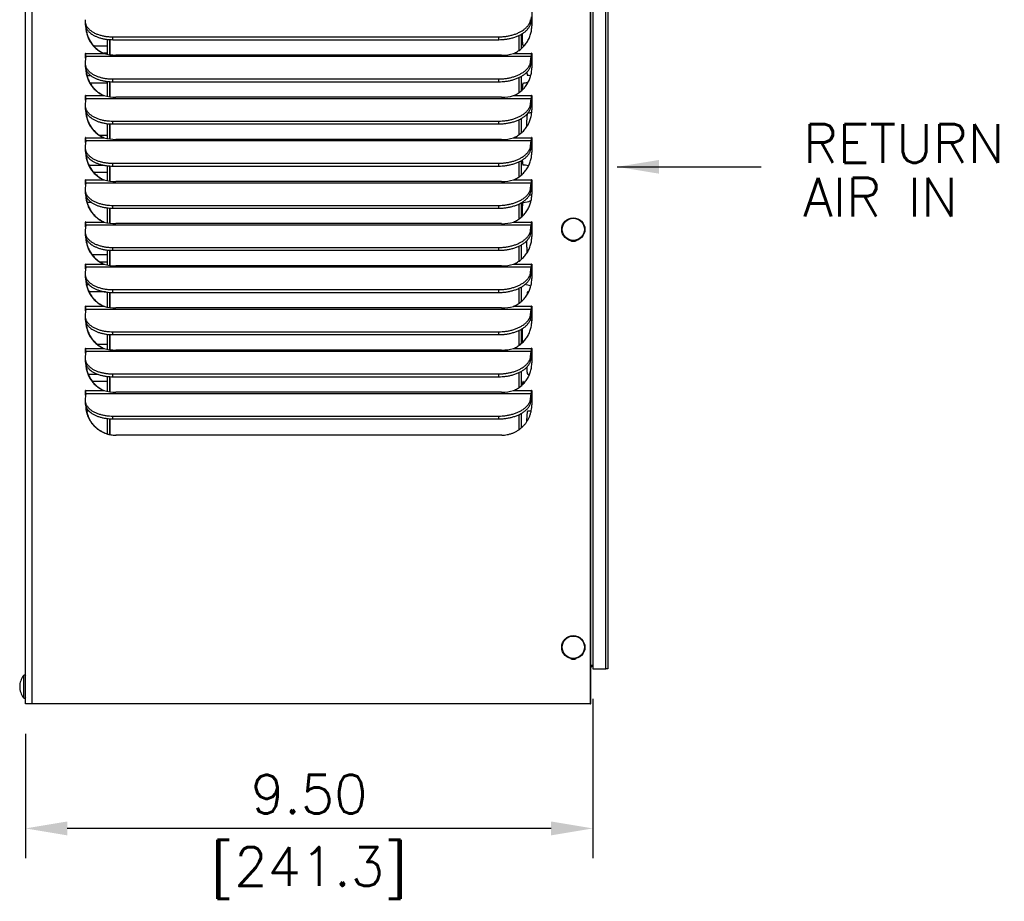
# Model space of a CAD drawing. Header units: inches. Extents: x -1 to 102, y 3 to 82.
# Tile 8 of 19: x 40 to 57, y 34 to 49. Entities that reach past the tile are written whole.
import ezdxf
from ezdxf.enums import TextEntityAlignment as Align

# ---------------------------------------------------------------- set-up
doc = ezdxf.new("R2010")
doc.units = ezdxf.units.IN
doc.header["$LTSCALE"] = 12
doc.header["$MEASUREMENT"] = 0
doc.header["$PDSIZE"] = -1
doc.linetypes.add('SLD-Solid', pattern=[0])
for name, color, linetype, lineweight in [('DIMENSIONS', 140, 'SLD-Solid', 25), ('DIMENSIONS @ 1', 140, 'SLD-Solid', 25), ('TEXT @ 1', 140, 'SLD-Solid', 25)]:
    doc.layers.add(name, color=color, linetype=linetype, lineweight=lineweight)
doc.styles.add('ROMANS', font='romans.shx')
doc.dimstyles.new('FSTD1', dxfattribs={"dimtxt": 0.65, "dimasz": 0.7, "dimexe": 0.5, "dimexo": 0.5, "dimgap": 0.25, "dimtad": 1, "dimzin": 1, "dimdsep": 46, "dimtxsty": 'ROMANS', "dimcen": 0.5, "dimadec": 0, "dimazin": 0, "dimtfac": 1, "dimtmove": 0, "dimatfit": 3, "dimfxl": 0, "dimtolj": 1, "dimarcsym": 0})

# ---------------------------------------------------------------- blocks, each defined once
blk = doc.blocks.new('*D106')
at = {"layer": 'Defpoints', "color": 0}
for p in [(49.937, 38.356), (40.436, 37.768), (40.436, 35.683)]:
    blk.add_point(p, dxfattribs=at)
at = {"layer": 'DIMENSIONS', "color": 0, "lineweight": -2}
for p, q in [((49.937, 37.856), (49.937, 35.183)), ((40.436, 37.268), (40.436, 35.183)), ((49.237, 35.683), (41.136, 35.683))]:
    blk.add_line(p, q, dxfattribs=at)
at = {"layer": 'DIMENSIONS', "color": 0}
for points in [[(41.136, 35.799), (41.136, 35.566), (40.436, 35.683)], [(49.237, 35.799), (49.237, 35.566), (49.937, 35.683)]]:
    blk.add_solid(points, dxfattribs=at)
at = {"layer": 'DIMENSIONS', "color": 0, "char_height": 0.65, "attachment_point": 5, "style": 'ROMANS'}
for s, insert in [('\\A1;9.50', (45.186, 36.258)), ('\\A1;[241.3]', (45.186, 34.937))]:
    blk.add_mtext(s, dxfattribs=dict(at, insert=insert))

msp = doc.modelspace()

# ---------------------------------------------------------------- linework, layer by layer
for p, q in [((49.896, 37.768), (49.896, 69.214)), ((49.901, 37.768), (49.901, 69.214)), ((49.937, 69.053), (49.937, 38.449)), ((49.937, 68.597), (49.937, 38.449)), ((50.157, 38.356), (50.157, 68.597)), ((50.187, 68.597), (50.187, 38.356)), ((40.436, 37.768), (40.436, 67.343)), ((40.545, 37.768), (40.545, 67.343)), ((48.915, 49.371), (48.915, 49.13)), ((41.434, 49.2), (41.437, 49.153)), ((48.898, 49.183), (48.895, 49.231)), ((48.898, 49.183), (48.909, 49.276)), ((48.734, 48.985), (48.734, 48.742)), ((41.807, 48.652), (41.807, 48.902)), ((41.846, 48.644), (41.846, 48.898)), ((41.846, 48.898), (41.846, 48.644)), ((41.901, 48.896), (41.898, 48.944)), ((41.898, 48.944), (48.361, 48.944)), ((41.901, 48.896), (48.364, 48.896)), ((48.364, 48.896), (48.361, 48.944)), ((48.695, 48.965), (48.695, 48.712)), ((48.695, 48.965), (48.695, 48.712)), ((41.448, 48.665), (41.443, 48.665)), ((41.443, 48.586), (41.443, 48.665)), ((41.449, 48.665), (41.748, 48.665)), ((41.574, 48.795), (41.807, 48.795)), ((41.807, 48.67), (41.74, 48.67)), ((41.748, 48.665), (41.753, 48.665)), ((48.61, 48.665), (48.909, 48.665)), ((48.914, 48.665), (48.909, 48.665)), ((48.915, 48.665), (48.915, 48.424)), ((41.434, 48.494), (41.437, 48.447)), ((41.447, 48.617), (41.435, 48.525)), ((41.447, 48.617), (48.906, 48.617)), ((48.41, 48.637), (41.947, 48.637)), ((48.895, 48.525), (48.906, 48.617)), ((48.898, 48.477), (48.895, 48.525)), ((48.898, 48.477), (48.909, 48.57)), ((41.466, 48.295), (41.529, 48.295)), ((41.807, 48.17), (41.516, 48.17)), ((41.807, 47.946), (41.807, 48.196)), ((41.846, 47.938), (41.846, 48.192)), ((41.846, 48.192), (41.846, 47.938)), ((41.901, 48.191), (41.898, 48.238)), ((41.898, 48.238), (48.361, 48.238)), ((41.901, 48.191), (48.364, 48.191)), ((48.364, 48.191), (48.361, 48.238)), ((48.695, 48.259), (48.695, 48.006)), ((48.695, 48.259), (48.695, 48.006)), ((48.734, 48.279), (48.734, 48.036)), ((41.447, 47.911), (41.435, 47.819)), ((41.448, 47.959), (41.443, 47.959)), ((41.443, 47.881), (41.443, 47.959)), ((41.447, 47.911), (48.906, 47.911)), ((41.449, 47.959), (41.748, 47.959)), ((41.748, 47.959), (41.753, 47.959)), ((48.41, 47.931), (41.947, 47.931)), ((48.61, 47.959), (48.909, 47.959)), ((48.895, 47.819), (48.906, 47.911)), ((48.898, 47.772), (48.895, 47.819)), ((48.898, 47.772), (48.909, 47.864)), ((48.914, 47.959), (48.909, 47.959)), ((48.915, 47.959), (48.915, 47.718)), ((41.434, 47.789), (41.437, 47.741)), ((41.807, 47.24), (41.807, 47.49)), ((41.901, 47.485), (41.898, 47.532)), ((41.898, 47.532), (48.361, 47.532)), ((48.364, 47.485), (48.361, 47.532)), ((48.695, 47.553), (48.695, 47.3)), ((48.695, 47.553), (48.695, 47.3)), ((48.734, 47.573), (48.734, 47.33)), ((41.846, 47.232), (41.846, 47.486)), ((41.846, 47.486), (41.846, 47.232)), ((41.901, 47.485), (48.364, 47.485)), ((41.447, 47.205), (41.435, 47.113)), ((41.448, 47.253), (41.443, 47.253)), ((41.443, 47.175), (41.443, 47.253)), ((41.447, 47.205), (48.906, 47.205)), ((41.449, 47.253), (41.748, 47.253)), ((41.675, 47.295), (41.807, 47.295)), ((41.748, 47.253), (41.753, 47.253)), ((48.41, 47.225), (41.947, 47.225)), ((48.61, 47.253), (48.909, 47.253)), ((48.895, 47.113), (48.906, 47.205)), ((48.898, 47.066), (48.909, 47.158)), ((48.914, 47.253), (48.909, 47.253)), ((48.915, 47.253), (48.915, 47.012)), ((41.434, 47.083), (41.437, 47.035)), ((48.898, 47.066), (48.895, 47.113)), ((48.695, 46.847), (48.695, 46.594)), ((48.695, 46.847), (48.695, 46.594)), ((48.734, 46.867), (48.734, 46.624)), ((41.497, 46.795), (41.736, 46.795)), ((41.807, 46.67), (41.58, 46.67)), ((41.807, 46.534), (41.807, 46.784)), ((41.846, 46.526), (41.846, 46.781)), ((41.846, 46.781), (41.846, 46.526)), ((41.901, 46.779), (41.898, 46.826)), ((41.898, 46.826), (48.361, 46.826)), ((41.901, 46.779), (48.364, 46.779)), ((48.364, 46.779), (48.361, 46.826)), ((41.447, 46.5), (41.435, 46.407)), ((41.448, 46.547), (41.443, 46.547)), ((41.443, 46.469), (41.443, 46.547)), ((41.447, 46.5), (48.906, 46.5)), ((41.449, 46.547), (41.748, 46.547)), ((41.748, 46.547), (41.753, 46.547)), ((48.41, 46.52), (41.947, 46.52)), ((48.61, 46.547), (48.909, 46.547)), ((48.895, 46.407), (48.906, 46.5)), ((48.914, 46.547), (48.909, 46.547)), ((48.915, 46.547), (48.915, 46.306)), ((41.434, 46.377), (41.437, 46.329)), ((48.898, 46.36), (48.895, 46.407)), ((48.898, 46.36), (48.909, 46.452)), ((41.539, 46.17), (41.467, 46.17)), ((41.807, 45.828), (41.807, 46.078)), ((41.846, 45.82), (41.846, 46.075)), ((41.846, 46.075), (41.846, 45.82)), ((41.901, 46.073), (41.898, 46.12)), ((41.898, 46.12), (48.361, 46.12)), ((41.901, 46.073), (48.364, 46.073)), ((48.364, 46.073), (48.361, 46.12)), ((48.695, 46.141), (48.695, 45.888)), ((48.695, 46.141), (48.695, 45.888)), ((48.734, 46.161), (48.734, 45.918)), ((41.448, 45.841), (41.443, 45.841)), ((41.443, 45.763), (41.443, 45.841)), ((41.449, 45.841), (41.748, 45.841)), ((41.748, 45.841), (41.753, 45.841)), ((48.61, 45.841), (48.909, 45.841)), ((48.914, 45.841), (48.909, 45.841)), ((48.915, 45.841), (48.915, 45.6)), ((41.447, 45.794), (41.435, 45.701)), ((41.447, 45.794), (48.906, 45.794)), ((48.41, 45.814), (41.947, 45.814)), ((48.895, 45.701), (48.906, 45.794)), ((48.898, 45.654), (48.895, 45.701)), ((48.898, 45.654), (48.909, 45.746)), ((41.434, 45.671), (41.437, 45.623)), ((41.807, 45.123), (41.807, 45.372)), ((41.846, 45.114), (41.846, 45.369)), ((41.846, 45.369), (41.846, 45.114)), ((41.901, 45.367), (41.898, 45.415)), ((41.898, 45.415), (48.361, 45.415)), ((41.901, 45.367), (48.364, 45.367)), ((48.364, 45.367), (48.361, 45.415)), ((48.695, 45.435), (48.695, 45.183)), ((48.695, 45.435), (48.695, 45.183)), ((48.734, 45.455), (48.734, 45.212)), ((41.55, 45.295), (41.807, 45.295)), ((41.447, 45.088), (41.435, 44.996)), ((41.448, 45.135), (41.443, 45.135)), ((41.443, 45.057), (41.443, 45.135)), ((41.447, 45.088), (48.906, 45.088)), ((41.449, 45.135), (41.748, 45.135)), ((41.807, 45.17), (41.686, 45.17)), ((41.748, 45.135), (41.753, 45.135)), ((48.41, 45.108), (41.947, 45.108)), ((48.61, 45.135), (48.909, 45.135)), ((48.895, 44.996), (48.906, 45.088)), ((48.898, 44.948), (48.909, 45.04)), ((48.914, 45.135), (48.909, 45.135)), ((48.915, 45.135), (48.915, 44.894)), ((41.434, 44.965), (41.437, 44.918)), ((48.898, 44.948), (48.895, 44.996)), ((41.458, 44.795), (41.496, 44.795)), ((41.901, 44.661), (41.898, 44.709)), ((41.898, 44.709), (48.361, 44.709)), ((48.364, 44.661), (48.361, 44.709)), ((48.695, 44.729), (48.695, 44.477)), ((48.695, 44.729), (48.695, 44.477)), ((48.734, 44.749), (48.734, 44.507)), ((41.777, 44.67), (41.5, 44.67)), ((41.807, 44.417), (41.807, 44.666)), ((41.846, 44.408), (41.846, 44.663)), ((41.846, 44.663), (41.846, 44.408)), ((41.901, 44.661), (48.364, 44.661)), ((41.447, 44.382), (41.435, 44.29)), ((41.448, 44.429), (41.443, 44.429)), ((41.443, 44.351), (41.443, 44.429)), ((41.447, 44.382), (48.906, 44.382)), ((41.449, 44.429), (41.748, 44.429)), ((41.748, 44.429), (41.753, 44.429)), ((48.41, 44.402), (41.947, 44.402)), ((48.61, 44.429), (48.909, 44.429)), ((48.895, 44.29), (48.906, 44.382)), ((48.914, 44.429), (48.909, 44.429)), ((48.915, 44.429), (48.915, 44.188)), ((41.434, 44.259), (41.437, 44.212)), ((48.898, 44.242), (48.895, 44.29)), ((48.898, 44.242), (48.909, 44.334)), ((48.734, 44.044), (48.734, 43.801)), ((41.807, 43.711), (41.807, 43.961)), ((41.846, 43.703), (41.846, 43.957)), ((41.846, 43.957), (41.846, 43.703)), ((41.901, 43.955), (41.898, 44.003)), ((41.898, 44.003), (48.361, 44.003)), ((41.901, 43.955), (48.364, 43.955)), ((48.364, 43.955), (48.361, 44.003)), ((48.695, 44.024), (48.695, 43.771)), ((48.695, 44.024), (48.695, 43.771)), ((41.448, 43.723), (41.443, 43.723)), ((41.443, 43.645), (41.443, 43.723)), ((41.449, 43.723), (41.748, 43.723)), ((41.635, 43.795), (41.807, 43.795)), ((41.635, 43.795), (41.807, 43.795)), ((41.748, 43.723), (41.753, 43.723)), ((48.41, 43.696), (41.947, 43.696)), ((48.61, 43.723), (48.909, 43.723)), ((48.914, 43.723), (48.909, 43.723)), ((48.915, 43.723), (48.915, 43.482)), ((41.434, 43.553), (41.437, 43.506)), ((41.447, 43.676), (41.435, 43.584)), ((41.447, 43.676), (48.906, 43.676)), ((48.895, 43.584), (48.906, 43.676)), ((48.898, 43.536), (48.895, 43.584)), ((48.898, 43.536), (48.909, 43.628)), ((41.484, 43.295), (41.636, 43.295)), ((41.807, 43.005), (41.807, 43.255)), ((41.846, 42.997), (41.846, 43.251)), ((41.846, 43.251), (41.846, 42.997)), ((41.901, 43.249), (41.898, 43.297)), ((41.898, 43.297), (48.361, 43.297)), ((41.901, 43.249), (48.364, 43.249)), ((48.364, 43.249), (48.361, 43.297)), ((48.695, 43.318), (48.695, 43.065)), ((48.695, 43.318), (48.695, 43.065)), ((48.734, 43.338), (48.734, 43.095)), ((41.807, 43.17), (41.556, 43.17)), ((41.447, 42.97), (41.435, 42.878)), ((41.448, 43.018), (41.443, 43.018)), ((41.443, 42.939), (41.443, 43.018)), ((41.447, 42.97), (48.906, 42.97)), ((41.449, 43.018), (41.748, 43.018)), ((41.748, 43.018), (41.753, 43.018)), ((48.41, 42.99), (41.947, 42.99)), ((48.61, 43.018), (48.909, 43.018)), ((48.895, 42.878), (48.906, 42.97)), ((48.898, 42.83), (48.895, 42.878)), ((48.898, 42.83), (48.909, 42.923)), ((48.914, 43.018), (48.909, 43.018)), ((48.915, 43.018), (48.915, 42.777)), ((41.434, 42.847), (41.437, 42.8)), ((41.503, 42.67), (41.459, 42.67)), ((41.807, 42.292), (41.807, 42.549)), ((41.846, 42.282), (41.846, 42.545)), ((41.846, 42.545), (41.846, 42.282)), ((41.901, 42.544), (41.898, 42.591)), ((41.898, 42.591), (48.361, 42.591)), ((41.901, 42.544), (48.364, 42.544)), ((48.364, 42.544), (48.361, 42.591)), ((48.695, 42.612), (48.695, 42.359)), ((48.695, 42.612), (48.695, 42.359)), ((48.734, 42.632), (48.734, 42.389)), ((41.796, 42.295), (41.807, 42.295)), ((48.411, 42.271), (41.947, 42.271)), ((49.901, 38.419), (49.937, 38.419)), ((49.937, 38.449), (49.937, 38.419)), ((49.937, 38.419), (49.937, 38.356)), ((49.937, 38.356), (50.157, 38.356)), ((50.187, 38.356), (50.157, 38.356)), ((40.403, 38.244), (40.403, 37.871)), ((40.545, 37.768), (40.436, 37.768)), ((49.896, 37.768), (40.545, 37.768)), ((49.896, 37.768), (49.901, 37.768))]:
    msp.add_line(p, q)
for centre in [(49.61, 45.718), (49.61, 38.718)]:
    msp.add_circle(centre, 0.194)
for centre, radius, start, end in [((48.765, 48.483), 0.688, 77.4465, 79.3783), ((41.94, 49.321), 0.683, 253.707, 270.5618), ((48.417, 49.327), 0.69, 269.4167, 286.221), ((48.765, 48.483), 0.313, 87.0032, 89.6406), ((48.765, 48.483), 0.313, 270.3594, 285.527), ((48.841, 47.983), 0.313, 79.935, 89.6406), ((41.94, 48.615), 0.683, 253.707, 270.5618), ((48.417, 48.621), 0.69, 269.4167, 286.221), ((48.841, 47.983), 0.313, 270.3594, 282.627), ((48.765, 48.483), 0.688, 281.5159, 282.5487), ((41.94, 47.909), 0.683, 253.707, 270.5618), ((48.417, 47.915), 0.69, 269.4167, 286.221), ((48.765, 46.483), 0.313, 73.4386, 89.6406), ((41.94, 47.203), 0.683, 253.707, 270.5618), ((48.417, 47.209), 0.69, 269.4167, 286.221), ((48.765, 46.483), 0.313, 270.3594, 295.4192), ((48.841, 45.983), 0.313, 76.8567, 84.4194), ((41.94, 46.497), 0.683, 253.707, 270.5618), ((48.417, 46.503), 0.69, 269.4167, 286.221), ((48.841, 45.983), 0.313, 281.0832, 283.6835), ((41.94, 45.791), 0.683, 253.707, 270.5618), ((48.417, 45.797), 0.69, 269.4167, 286.221), ((48.765, 44.483), 0.313, 65.2574, 84.6538), ((48.841, 43.983), 0.688, 88.6534, 89.8345), ((41.94, 45.085), 0.683, 253.707, 270.5618), ((48.417, 45.091), 0.69, 269.4167, 286.221), ((48.765, 44.483), 0.313, 291.964, 298.5364), ((48.841, 43.983), 0.313, 76.3502, 78.3839), ((41.94, 44.379), 0.683, 253.707, 270.5618), ((48.417, 44.386), 0.69, 269.4167, 286.221), ((48.841, 43.983), 0.688, 270.1655, 272.8038), ((41.94, 43.674), 0.683, 253.707, 270.5618), ((48.417, 43.68), 0.69, 269.4167, 286.221), ((49.844, 38.449), 0.093, 307.8327, 341.1775), ((40.642, 38.058), 0.303, 142.0064, 180), ((40.419, 38.232), 0.02, 0, 142.0064), ((40.642, 38.058), 0.303, 180, 217.9936), ((40.419, 37.883), 0.02, 217.9936, 0)]:
    msp.add_arc(centre, radius, start, end)
for centre in [(49.609, 45.718), (49.609, 38.718)]:
    msp.add_ellipse(centre, major_axis=(0, 0.187), ratio=0.996195)
for points, weights in [([(41.435, 49.231), (41.4, 48.944), (41.898, 48.944)], [1, 0.707106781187, 1]), ([(41.437, 49.153), (41.453, 48.896), (41.901, 48.896)], [1, 0.743706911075, 1]), ([(48.361, 48.944), (48.859, 48.944), (48.895, 49.231)], [1, 0.707106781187, 1]), ([(48.364, 48.896), (48.862, 48.896), (48.898, 49.183)], [1, 0.707106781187, 1]), ([(48.915, 49.161), (48.914, 49.159), (48.913, 49.155)], [1, 0.998980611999, 1]), ([(41.443, 49.118), (41.451, 48.793), (41.748, 48.665)], [1, 0.841227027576, 1]), ([(41.449, 49.101), (41.466, 48.788), (41.753, 48.665)], [1, 0.850191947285, 1]), ([(48.61, 48.665), (48.915, 48.796), (48.915, 49.13)], [1, 0.835123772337, 1]), ([(48.752, 48.995), (48.751, 48.795), (48.769, 48.795)], [1, 0.683488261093, 1]), ([(41.447, 48.617), (41.449, 48.634), (41.449, 48.665)], [1, 0.887010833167, 1]), ([(48.906, 48.617), (48.909, 48.634), (48.909, 48.665)], [1, 0.887010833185, 1]), ([(48.909, 48.57), (48.914, 48.604), (48.914, 48.665)], [1, 0.887010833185, 1]), ([(48.914, 48.666), (48.914, 48.666), (48.914, 48.665)], [1, 0.960657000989, 1]), ([(41.435, 48.525), (41.4, 48.238), (41.898, 48.238)], [1, 0.707106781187, 1]), ([(48.361, 48.238), (48.859, 48.238), (48.895, 48.525)], [1, 0.707106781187, 1]), ([(48.364, 48.191), (48.862, 48.191), (48.898, 48.477)], [1, 0.707106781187, 1]), ([(41.437, 48.447), (41.453, 48.191), (41.901, 48.191)], [1, 0.743706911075, 1]), ([(41.443, 48.412), (41.451, 48.087), (41.748, 47.959)], [1, 0.841227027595, 1]), ([(41.449, 48.395), (41.466, 48.083), (41.753, 47.959)], [1, 0.850191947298, 1]), ([(41.452, 48.388), (41.453, 48.358), (41.456, 48.336)], [1, 0.982708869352, 1]), ([(48.61, 47.959), (48.915, 48.09), (48.915, 48.424)], [1, 0.835123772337, 1]), ([(48.832, 48.352), (48.837, 48.295), (48.844, 48.295)], [1, 0.920962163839, 1]), ([(41.464, 48.296), (41.465, 48.295), (41.466, 48.295)], [1, 0.998912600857, 1]), ([(48.769, 48.17), (48.758, 48.17), (48.754, 48.053)], [1, 0.82866019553, 1]), ([(41.435, 47.819), (41.4, 47.532), (41.898, 47.532)], [1, 0.707106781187, 1]), ([(41.447, 47.911), (41.449, 47.929), (41.449, 47.959)], [1, 0.887010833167, 1]), ([(48.361, 47.532), (48.859, 47.532), (48.895, 47.819)], [1, 0.707106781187, 1]), ([(48.906, 47.911), (48.909, 47.929), (48.909, 47.959)], [1, 0.88701083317, 1]), ([(48.909, 47.864), (48.914, 47.898), (48.914, 47.959)], [1, 0.887010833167, 1]), ([(48.914, 47.96), (48.914, 47.96), (48.914, 47.959)], [1, 0.960657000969, 1]), ([(41.437, 47.741), (41.453, 47.485), (41.901, 47.485)], [1, 0.743706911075, 1]), ([(41.443, 47.706), (41.451, 47.381), (41.748, 47.253)], [1, 0.841227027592, 1]), ([(41.449, 47.689), (41.466, 47.377), (41.753, 47.253)], [1, 0.850191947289, 1]), ([(41.462, 47.664), (41.458, 47.653), (41.456, 47.63)], [1, 0.980289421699, 1]), ([(48.364, 47.485), (48.862, 47.485), (48.898, 47.772)], [1, 0.707106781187, 1]), ([(48.61, 47.253), (48.915, 47.385), (48.915, 47.718)], [1, 0.835123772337, 1]), ([(48.913, 47.811), (48.914, 47.807), (48.915, 47.805)], [1, 0.998671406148, 1]), ([(48.837, 47.651), (48.825, 47.583), (48.828, 47.435)], [1, 0.773047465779, 1]), ([(41.447, 47.205), (41.449, 47.223), (41.449, 47.253)], [1, 0.887010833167, 1]), ([(48.906, 47.205), (48.909, 47.223), (48.909, 47.253)], [1, 0.88701083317, 1]), ([(48.909, 47.158), (48.914, 47.193), (48.914, 47.253)], [1, 0.887010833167, 1]), ([(48.915, 47.161), (48.914, 47.159), (48.913, 47.155)], [1, 0.99898061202, 1]), ([(48.914, 47.255), (48.914, 47.254), (48.914, 47.253)], [1, 0.960657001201, 1]), ([(41.435, 47.113), (41.4, 46.826), (41.898, 46.826)], [1, 0.707106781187, 1]), ([(41.437, 47.035), (41.453, 46.779), (41.901, 46.779)], [1, 0.743706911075, 1]), ([(41.443, 47.001), (41.451, 46.675), (41.748, 46.547)], [1, 0.841227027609, 1]), ([(48.361, 46.826), (48.859, 46.826), (48.895, 47.113)], [1, 0.707106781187, 1]), ([(48.364, 46.779), (48.862, 46.779), (48.898, 47.066)], [1, 0.707106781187, 1]), ([(48.61, 46.547), (48.915, 46.679), (48.915, 47.012)], [1, 0.835123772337, 1]), ([(41.449, 46.984), (41.466, 46.671), (41.753, 46.547)], [1, 0.850191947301, 1]), ([(48.755, 46.879), (48.76, 46.795), (48.769, 46.795)], [1, 0.881169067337, 1]), ([(41.447, 46.5), (41.449, 46.517), (41.449, 46.547)], [1, 0.887010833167, 1]), ([(48.906, 46.5), (48.909, 46.517), (48.909, 46.547)], [1, 0.88701083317, 1]), ([(48.909, 46.452), (48.914, 46.487), (48.914, 46.547)], [1, 0.887010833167, 1]), ([(48.914, 46.549), (48.914, 46.548), (48.914, 46.547)], [1, 0.960657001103, 1]), ([(41.435, 46.407), (41.4, 46.12), (41.898, 46.12)], [1, 0.707106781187, 1]), ([(48.361, 46.12), (48.859, 46.12), (48.895, 46.407)], [1, 0.707106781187, 1]), ([(48.364, 46.073), (48.862, 46.073), (48.898, 46.36)], [1, 0.707106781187, 1]), ([(41.437, 46.329), (41.453, 46.073), (41.901, 46.073)], [1, 0.743706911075, 1]), ([(41.443, 46.295), (41.451, 45.97), (41.748, 45.841)], [1, 0.841227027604, 1]), ([(41.449, 46.278), (41.466, 45.965), (41.753, 45.841)], [1, 0.850191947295, 1]), ([(48.61, 45.841), (48.915, 45.973), (48.915, 46.306)], [1, 0.835123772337, 1]), ([(48.769, 46.17), (48.747, 46.17), (48.753, 45.935)], [1, 0.609413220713, 1]), ([(41.447, 45.794), (41.449, 45.811), (41.449, 45.841)], [1, 0.887010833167, 1]), ([(48.906, 45.794), (48.909, 45.811), (48.909, 45.841)], [1, 0.88701083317, 1]), ([(48.909, 45.746), (48.914, 45.781), (48.914, 45.841)], [1, 0.887010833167, 1]), ([(48.914, 45.843), (48.914, 45.842), (48.914, 45.841)], [1, 0.960657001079, 1]), ([(41.435, 45.701), (41.4, 45.415), (41.898, 45.415)], [1, 0.707106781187, 1]), ([(48.361, 45.415), (48.859, 45.415), (48.895, 45.701)], [1, 0.707106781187, 1]), ([(48.913, 45.811), (48.914, 45.807), (48.915, 45.805)], [1, 0.998671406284, 1]), ([(41.437, 45.623), (41.453, 45.367), (41.901, 45.367)], [1, 0.743706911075, 1]), ([(41.443, 45.589), (41.451, 45.264), (41.748, 45.135)], [1, 0.841227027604, 1]), ([(41.449, 45.572), (41.466, 45.259), (41.753, 45.135)], [1, 0.850191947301, 1]), ([(41.451, 45.566), (41.451, 45.558), (41.451, 45.55)], [1, 0.998851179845, 1]), ([(48.364, 45.367), (48.862, 45.367), (48.898, 45.654)], [1, 0.707106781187, 1]), ([(48.61, 45.135), (48.915, 45.267), (48.915, 45.6)], [1, 0.835123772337, 1]), ([(48.828, 45.525), (48.826, 45.399), (48.835, 45.327)], [1, 0.824615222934, 1]), ([(49.565, 45.529), (49.61, 45.506), (49.655, 45.528)], [1, 0.89193643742, 1]), ([(49.573, 45.528), (49.592, 45.518), (49.614, 45.518)], [1, 0.977303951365, 1]), ([(41.447, 45.088), (41.449, 45.105), (41.449, 45.135)], [1, 0.887010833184, 1]), ([(48.906, 45.088), (48.909, 45.105), (48.909, 45.135)], [1, 0.88701083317, 1]), ([(48.909, 45.04), (48.914, 45.075), (48.914, 45.135)], [1, 0.887010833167, 1]), ([(48.914, 45.137), (48.914, 45.136), (48.914, 45.135)], [1, 0.960657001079, 1]), ([(41.435, 44.996), (41.4, 44.709), (41.898, 44.709)], [1, 0.707106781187, 1]), ([(41.437, 44.918), (41.453, 44.661), (41.901, 44.661)], [1, 0.743706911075, 1]), ([(41.443, 44.883), (41.451, 44.558), (41.748, 44.429)], [1, 0.841227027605, 1]), ([(41.449, 44.866), (41.466, 44.553), (41.753, 44.429)], [1, 0.850191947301, 1]), ([(48.361, 44.709), (48.859, 44.709), (48.895, 44.996)], [1, 0.707106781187, 1]), ([(48.364, 44.661), (48.862, 44.661), (48.898, 44.948)], [1, 0.707106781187, 1]), ([(48.61, 44.429), (48.915, 44.561), (48.915, 44.894)], [1, 0.835123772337, 1]), ([(48.844, 44.67), (48.838, 44.67), (48.833, 44.618)], [1, 0.92751742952, 1]), ([(41.447, 44.382), (41.449, 44.399), (41.449, 44.429)], [1, 0.887010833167, 1]), ([(48.906, 44.382), (48.909, 44.399), (48.909, 44.429)], [1, 0.88701083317, 1]), ([(48.909, 44.334), (48.914, 44.369), (48.914, 44.429)], [1, 0.887010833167, 1]), ([(48.914, 44.431), (48.914, 44.43), (48.914, 44.429)], [1, 0.960657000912, 1]), ([(41.435, 44.29), (41.4, 44.003), (41.898, 44.003)], [1, 0.707106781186, 1]), ([(41.437, 44.212), (41.453, 43.955), (41.901, 43.955)], [1, 0.743706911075, 1]), ([(48.361, 44.003), (48.859, 44.003), (48.895, 44.29)], [1, 0.707106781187, 1]), ([(48.364, 43.955), (48.862, 43.955), (48.898, 44.242)], [1, 0.707106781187, 1]), ([(41.443, 44.177), (41.451, 43.852), (41.748, 43.723)], [1, 0.841227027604, 1]), ([(41.449, 44.163), (41.465, 43.848), (41.753, 43.723)], [1, 0.848704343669, 1]), ([(48.61, 43.723), (48.915, 43.855), (48.915, 44.188)], [1, 0.835123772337, 1]), ([(48.754, 44.055), (48.748, 43.908), (48.76, 43.824)], [1, 0.762661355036, 1]), ([(41.447, 43.676), (41.449, 43.693), (41.449, 43.723)], [1, 0.887010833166, 1]), ([(48.906, 43.676), (48.909, 43.693), (48.909, 43.723)], [1, 0.88701083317, 1]), ([(48.909, 43.628), (48.914, 43.663), (48.914, 43.723)], [1, 0.887010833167, 1]), ([(48.914, 43.725), (48.914, 43.724), (48.914, 43.723)], [1, 0.960657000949, 1]), ([(41.435, 43.584), (41.4, 43.297), (41.898, 43.297)], [1, 0.707106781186, 1]), ([(48.361, 43.297), (48.859, 43.297), (48.895, 43.584)], [1, 0.707106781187, 1]), ([(48.364, 43.249), (48.862, 43.249), (48.898, 43.536)], [1, 0.707106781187, 1]), ([(41.437, 43.506), (41.453, 43.249), (41.901, 43.249)], [1, 0.743706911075, 1]), ([(41.443, 43.471), (41.451, 43.146), (41.748, 43.018)], [1, 0.841227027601, 1]), ([(41.449, 43.454), (41.466, 43.141), (41.753, 43.018)], [1, 0.8501919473, 1]), ([(41.45, 43.452), (41.45, 43.445), (41.45, 43.439)], [1, 0.999330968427, 1]), ([(48.61, 43.018), (48.915, 43.149), (48.915, 43.482)], [1, 0.835123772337, 1]), ([(48.829, 43.408), (48.833, 43.295), (48.844, 43.295)], [1, 0.836744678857, 1]), ([(48.778, 43.136), (48.767, 43.227), (48.757, 43.115)], [1, 0.764381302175, 1]), ([(41.435, 42.878), (41.4, 42.591), (41.898, 42.591)], [1, 0.707106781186, 1]), ([(41.447, 42.97), (41.449, 42.987), (41.449, 43.018)], [1, 0.887010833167, 1]), ([(48.361, 42.591), (48.859, 42.591), (48.895, 42.878)], [1, 0.707106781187, 1]), ([(48.905, 42.891), (48.909, 42.827), (48.915, 42.805)], [1, 0.931644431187, 1]), ([(48.906, 42.97), (48.909, 42.987), (48.909, 43.018)], [1, 0.88701083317, 1]), ([(48.909, 42.923), (48.914, 42.957), (48.914, 43.018)], [1, 0.887010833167, 1]), ([(48.914, 43.019), (48.914, 43.018), (48.914, 43.018)], [1, 0.960657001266, 1]), ([(41.437, 42.8), (41.453, 42.544), (41.901, 42.544)], [1, 0.743706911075, 1]), ([(41.443, 42.765), (41.454, 42.271), (41.947, 42.271)], [1, 0.714975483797, 1]), ([(41.449, 42.748), (41.476, 42.271), (41.952, 42.271)], [1, 0.726620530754, 1]), ([(48.364, 42.544), (48.862, 42.544), (48.898, 42.83)], [1, 0.707106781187, 1]), ([(48.411, 42.271), (48.915, 42.271), (48.915, 42.777)], [1, 0.707106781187, 1]), ([(48.844, 42.67), (48.829, 42.67), (48.828, 42.493)], [1, 0.725583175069, 1]), ([(49.565, 38.529), (49.61, 38.506), (49.655, 38.528)], [1, 0.89193643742, 1]), ([(49.573, 38.528), (49.592, 38.518), (49.614, 38.518)], [1, 0.97730395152, 1])]:
    msp.add_rational_spline(points, weights, degree=2)
for points, weights in [([(41.449, 48.665), (41.449, 48.668), (41.446, 48.668), (41.443, 48.668), (41.443, 48.665)], [1, 0.707106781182, 1, 0.707106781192, 1]), ([(48.915, 48.665), (48.915, 48.668), (48.912, 48.668), (48.909, 48.668), (48.909, 48.665)], [1, 0.707106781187, 1, 0.707106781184, 1]), ([(41.449, 47.959), (41.449, 47.962), (41.446, 47.962), (41.443, 47.962), (41.443, 47.959)], [1, 0.70710678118, 1, 0.70710678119, 1]), ([(48.915, 47.959), (48.915, 47.962), (48.912, 47.962), (48.909, 47.962), (48.909, 47.959)], [1, 0.707106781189, 1, 0.707106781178, 1]), ([(41.449, 47.253), (41.449, 47.256), (41.446, 47.256), (41.443, 47.256), (41.443, 47.253)], [1, 0.707106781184, 1, 0.707106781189, 1]), ([(48.915, 47.253), (48.915, 47.256), (48.912, 47.256), (48.909, 47.256), (48.909, 47.253)], [1, 0.707106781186, 1, 0.707106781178, 1]), ([(41.449, 46.547), (41.449, 46.55), (41.446, 46.55), (41.443, 46.55), (41.443, 46.547)], [1, 0.707106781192, 1, 0.707106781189, 1]), ([(48.915, 46.547), (48.915, 46.55), (48.912, 46.55), (48.909, 46.55), (48.909, 46.547)], [1, 0.707106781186, 1, 0.707106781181, 1]), ([(41.449, 45.841), (41.449, 45.844), (41.446, 45.844), (41.443, 45.844), (41.443, 45.841)], [1, 0.707106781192, 1, 0.707106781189, 1]), ([(48.915, 45.841), (48.915, 45.844), (48.912, 45.844), (48.909, 45.844), (48.909, 45.841)], [1, 0.707106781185, 1, 0.707106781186, 1]), ([(41.449, 45.135), (41.449, 45.138), (41.446, 45.138), (41.443, 45.138), (41.443, 45.135)], [1, 0.707106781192, 1, 0.707106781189, 1]), ([(48.915, 45.135), (48.915, 45.138), (48.912, 45.138), (48.909, 45.138), (48.909, 45.135)], [1, 0.707106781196, 1, 0.707106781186, 1]), ([(41.449, 44.429), (41.449, 44.432), (41.446, 44.432), (41.443, 44.432), (41.443, 44.429)], [1, 0.707106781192, 1, 0.707106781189, 1]), ([(48.915, 44.429), (48.915, 44.432), (48.912, 44.432), (48.909, 44.432), (48.909, 44.429)], [1, 0.707106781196, 1, 0.707106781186, 1]), ([(41.449, 43.723), (41.449, 43.726), (41.446, 43.726), (41.443, 43.726), (41.443, 43.723)], [1, 0.707106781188, 1, 0.70710678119, 1]), ([(48.915, 43.723), (48.915, 43.726), (48.912, 43.726), (48.909, 43.726), (48.909, 43.723)], [1, 0.707106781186, 1, 0.707106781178, 1]), ([(41.449, 43.018), (41.449, 43.021), (41.446, 43.021), (41.443, 43.021), (41.443, 43.018)], [1, 0.707106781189, 1, 0.707106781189, 1]), ([(48.915, 43.018), (48.915, 43.021), (48.912, 43.021), (48.909, 43.021), (48.909, 43.018)], [1, 0.707106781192, 1, 0.707106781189, 1])]:
    msp.add_rational_spline(points, weights, degree=2, knots=[0, 0, 0, 0.5, 0.5, 1, 1, 1])
msp.add_open_spline([(48.9, 42.672), (48.887, 42.671), (48.867, 42.671), (48.85, 42.67), (48.843, 42.67)], degree=3, knots=[0.95513213, 0.95513213, 0.95513213, 0.95513213, 0.98552866, 1, 1, 1, 1])

# ---------------------------------------------------------------- texts
at = {"layer": 'DIMENSIONS', "style": 'ROMANS'}
for s, p in [('RETURN', (53.457, 47.483)), ('AIR IN', (53.457, 46.583))]:
    msp.add_text(s, height=0.65, dxfattribs=at).set_placement(p, align=Align.TOP_LEFT)

# ---------------------------------------------------------------- dimensions: what is measured, and where the dimension line sits
at = {"layer": 'DIMENSIONS @ 1'}
dim = msp.add_linear_dim(base=(40.436, 35.683), p1=(49.937, 38.356), p2=(40.436, 37.768), dimstyle='FSTD1', override={"dimscale": 1, "dimpost": '\\X', "dimtix": 0, "dimtofl": 1, "dimtmove": 0, "dimatfit": 3}, dxfattribs=at)
dim.commit()
dim.dimension.update_dxf_attribs({"geometry": '*D106', "text_midpoint": (45.186, 35.683)})

# ---------------------------------------------------------------- leaders
at = {"layer": 'TEXT @ 1'}
msp.add_leader([(50.345, 46.766), (52.753, 46.766)], dimstyle='FSTD1', override={"dimscale": 1}, dxfattribs=at)

doc.saveas('drawing.dxf')
